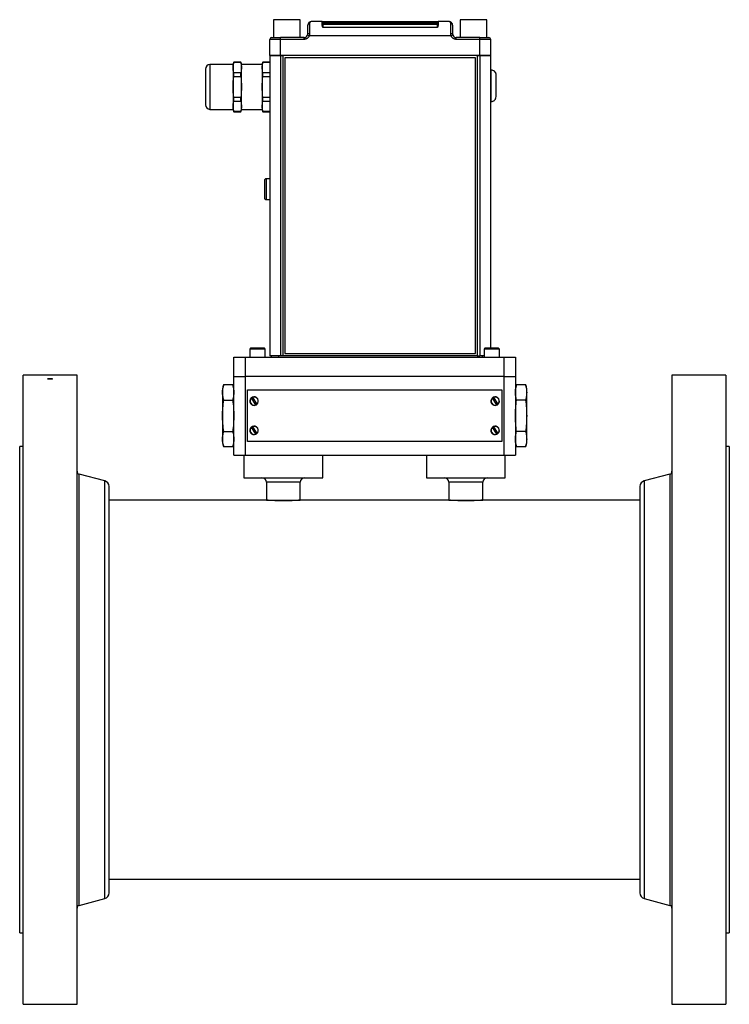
# Model space of a CAD drawing. Header units: inches. Extents: x 2.41 to 11.47, y 2.24 to 8.73.
# Tile 3 of 9: x 4.48 to 6.03, y 4.47 to 6.63. Entities that reach past the tile are written whole.
import ezdxf

# ---------------------------------------------------------------- set-up
doc = ezdxf.new("R2010")
doc.units = ezdxf.units.IN
doc.header["$MEASUREMENT"] = 0

msp = doc.modelspace()

# ---------------------------------------------------------------- linework, layer by layer
at = {"color": 7, "linetype": 'Continuous', "lineweight": 25}
for p, q in [((5.0363, 6.6265), (5.0363, 6.5874)), ((5.0949, 6.6265), (5.0363, 6.6265)), ((5.0949, 6.5874), (5.0949, 6.6265)), ((5.1152, 6.618), (5.1152, 6.5958)), ((5.1191, 6.6224), (5.1184, 6.6222)), ((5.1425, 6.6224), (5.1191, 6.6224)), ((5.1425, 6.6171), (5.1425, 6.6224)), ((5.1425, 6.6224), (5.1503, 6.6224)), ((5.1444, 6.6185), (5.1444, 6.6159)), ((5.1444, 6.6159), (5.1444, 6.6094)), ((5.3946, 6.6159), (5.1444, 6.6159)), ((5.3946, 6.6094), (5.1444, 6.6094)), ((5.1503, 6.6205), (5.1503, 6.6224)), ((5.1503, 6.6224), (5.3887, 6.6224)), ((5.1503, 6.6186), (5.1503, 6.6205)), ((5.3887, 6.6205), (5.1503, 6.6205)), ((5.1503, 6.6186), (5.3887, 6.6186)), ((5.3887, 6.6205), (5.3887, 6.6224)), ((5.3887, 6.6224), (5.3965, 6.6224)), ((5.3887, 6.6205), (5.3887, 6.6186)), ((5.3946, 6.6185), (5.3946, 6.6159)), ((5.3946, 6.6094), (5.3946, 6.6159)), ((5.3965, 6.6224), (5.3965, 6.6171)), ((5.4199, 6.6224), (5.3965, 6.6224)), ((5.4206, 6.6222), (5.4199, 6.6224)), ((5.4238, 6.5958), (5.4238, 6.618)), ((5.4441, 6.6265), (5.4441, 6.5874)), ((5.5027, 6.6265), (5.4441, 6.6265)), ((5.5027, 6.5874), (5.5027, 6.6265)), ((5.0516, 6.5835), (5.0516, 6.5874)), ((5.1034, 6.5874), (5.0516, 6.5874)), ((5.1034, 6.5835), (5.1034, 6.5874)), ((5.1144, 6.5912), (5.1108, 6.5925)), ((5.4246, 6.5912), (5.1144, 6.5912)), ((5.4282, 6.5925), (5.4246, 6.5912)), ((5.4356, 6.5835), (5.4356, 6.5874)), ((5.4874, 6.5874), (5.4356, 6.5874)), ((5.4874, 6.5835), (5.4874, 6.5874)), ((5.0516, 6.5835), (5.0281, 6.5835)), ((5.0281, 6.5483), (5.0281, 6.5835)), ((5.0516, 6.5483), (5.0516, 6.5835)), ((5.1034, 6.5835), (5.0516, 6.5835)), ((5.4874, 6.5835), (5.4356, 6.5835)), ((5.4874, 6.5483), (5.4874, 6.5835)), ((5.5109, 6.5835), (5.4874, 6.5835)), ((5.5109, 6.5483), (5.5109, 6.5835)), ((5.0516, 6.5483), (5.0281, 6.5483)), ((5.0281, 6.5483), (5.0281, 5.8921)), ((5.0281, 6.5483), (5.0516, 6.5483)), ((5.4874, 6.5483), (5.0516, 6.5483)), ((5.0516, 6.5483), (5.0516, 5.8921)), ((5.0516, 6.5483), (5.0574, 6.5483)), ((5.0574, 5.8921), (5.0574, 6.5483)), ((5.4776, 6.5433), (5.0614, 6.5433)), ((5.0614, 6.5433), (5.0614, 5.8971)), ((5.4776, 5.8971), (5.4776, 6.5433)), ((5.4816, 6.5483), (5.4816, 5.8921)), ((5.4816, 6.5483), (5.4874, 6.5483)), ((5.5109, 6.5483), (5.4874, 6.5483)), ((5.4874, 6.5483), (5.4874, 5.8921)), ((5.4874, 6.5483), (5.5109, 6.5483)), ((5.5109, 5.9086), (5.5109, 6.5483)), ((4.9481, 6.5285), (4.8976, 6.5285)), ((4.8976, 6.5285), (4.8976, 6.4306)), ((4.948, 6.5285), (4.948, 6.4306)), ((4.9495, 6.5337), (4.9481, 6.5285)), ((4.9649, 6.5337), (4.9495, 6.5337)), ((4.9495, 6.5336), (4.9495, 6.5337)), ((4.9495, 6.5336), (4.9649, 6.5336)), ((4.9663, 6.5285), (4.9649, 6.5337)), ((4.9649, 6.5336), (4.9649, 6.5337)), ((5.0117, 6.5285), (4.9663, 6.5285)), ((4.9664, 6.4306), (4.9664, 6.5285)), ((5.0131, 6.5337), (5.0117, 6.5285)), ((5.0117, 6.5285), (5.0117, 6.4306)), ((5.0281, 6.5337), (5.0131, 6.5337)), ((5.0131, 6.5336), (5.0131, 6.5337)), ((5.0131, 6.5336), (5.0281, 6.5336)), ((4.9495, 6.5027), (4.9495, 6.5104)), ((4.9649, 6.5104), (4.9495, 6.5104)), ((4.9495, 6.5027), (4.9649, 6.5027)), ((4.9649, 6.5027), (4.9649, 6.5104)), ((5.0131, 6.5027), (5.0131, 6.5104)), ((5.0281, 6.5104), (5.0131, 6.5104)), ((5.0131, 6.5027), (5.0281, 6.5027)), ((5.5121, 6.5164), (5.5109, 6.5164)), ((5.5121, 6.4477), (5.5121, 6.5164)), ((5.519, 6.5138), (5.519, 6.5139)), ((4.9495, 6.4487), (4.9495, 6.4564)), ((4.9649, 6.4564), (4.9495, 6.4564)), ((4.9649, 6.4487), (4.9649, 6.4564)), ((5.0131, 6.4487), (5.0131, 6.4564)), ((5.0281, 6.4564), (5.0131, 6.4564)), ((4.9495, 6.4487), (4.9649, 6.4487)), ((5.0131, 6.4487), (5.0281, 6.4487)), ((5.5109, 6.4477), (5.5121, 6.4477)), ((5.519, 6.4502), (5.519, 6.4503)), ((4.8976, 6.4306), (4.9481, 6.4306)), ((4.9481, 6.4306), (4.9495, 6.4254)), ((4.9495, 6.4254), (4.9495, 6.4256)), ((4.9649, 6.4256), (4.9495, 6.4256)), ((4.9495, 6.4254), (4.9649, 6.4254)), ((4.9649, 6.4254), (4.9663, 6.4306)), ((4.9649, 6.4254), (4.9649, 6.4256)), ((4.9663, 6.4306), (5.0117, 6.4306)), ((5.0117, 6.4306), (5.0131, 6.4254)), ((5.0131, 6.4254), (5.0131, 6.4256)), ((5.0281, 6.4256), (5.0131, 6.4256)), ((5.0131, 6.4254), (5.0281, 6.4254)), ((5.0204, 6.2787), (5.0204, 6.2334)), ((5.0225, 6.2787), (5.0204, 6.2787)), ((5.0281, 6.2789), (5.0225, 6.2789)), ((5.0225, 6.2789), (5.0225, 6.2787)), ((5.0204, 6.2334), (5.0225, 6.2334)), ((5.0225, 6.2334), (5.0225, 6.2332)), ((5.0225, 6.2332), (5.0281, 6.2332)), ((4.9863, 5.9086), (4.9845, 5.9068)), ((4.9845, 5.9068), (4.9845, 5.8889)), ((5.0183, 5.9068), (4.9845, 5.9068)), ((5.0165, 5.9086), (4.9863, 5.9086)), ((5.0183, 5.9068), (5.0165, 5.9086)), ((5.0183, 5.8889), (5.0183, 5.9068)), ((5.0614, 5.8971), (5.4776, 5.8971)), ((5.4981, 5.9086), (5.4963, 5.9068)), ((5.4963, 5.9068), (5.4963, 5.8889)), ((5.5301, 5.9068), (5.4963, 5.9068)), ((5.5283, 5.9086), (5.4981, 5.9086)), ((5.5301, 5.9068), (5.5283, 5.9086)), ((5.5301, 5.8889), (5.5301, 5.9068)), ((4.9497, 5.8471), (4.9497, 5.8889)), ((4.9497, 5.8889), (4.9743, 5.8889)), ((4.9743, 5.8889), (4.9743, 5.8471)), ((4.9743, 5.8889), (5.5403, 5.8889)), ((5.0516, 5.8921), (5.0281, 5.8921)), ((5.0314, 5.8921), (5.0314, 5.8889)), ((5.047, 5.8921), (5.047, 5.8889)), ((5.0574, 5.8921), (5.0516, 5.8921)), ((5.4816, 5.8921), (5.0574, 5.8921)), ((5.4816, 5.8921), (5.4874, 5.8921)), ((5.4963, 5.8921), (5.4874, 5.8921)), ((5.492, 5.8921), (5.492, 5.8889)), ((5.5403, 5.8471), (5.5403, 5.8889)), ((5.5403, 5.8889), (5.5649, 5.8889)), ((5.5649, 5.8889), (5.5649, 5.8471)), ((4.6072, 5.8499), (4.4897, 5.8499)), ((4.4897, 4.4749), (4.4897, 5.8499)), ((4.6072, 4.4749), (4.6072, 5.8499)), ((4.9497, 5.6749), (4.9497, 5.8471)), ((4.9497, 5.8471), (4.9743, 5.8471)), ((5.5403, 5.8471), (4.9743, 5.8471)), ((4.9743, 5.8471), (4.9743, 5.6749)), ((5.5403, 5.6749), (5.5403, 5.8471)), ((5.5403, 5.8471), (5.5649, 5.8471)), ((5.5649, 5.8471), (5.5649, 5.6749)), ((6.0244, 5.8499), (5.9069, 5.8499)), ((5.9069, 5.8499), (5.9069, 4.4749)), ((6.0244, 5.8499), (6.0244, 4.4749)), ((4.9276, 5.8292), (4.9251, 5.82)), ((4.9251, 5.82), (4.9251, 5.8121)), ((4.9251, 5.8121), (4.9251, 5.761)), ((4.9276, 5.8292), (4.9473, 5.8292)), ((4.9497, 5.82), (4.9473, 5.8292)), ((4.9793, 5.7044), (4.9793, 5.8176)), ((4.9793, 5.8176), (5.5354, 5.8176)), ((5.5354, 5.8176), (5.5354, 5.7044)), ((5.5673, 5.8292), (5.5649, 5.82)), ((5.5673, 5.8292), (5.587, 5.8292)), ((5.5895, 5.82), (5.587, 5.8292)), ((5.5895, 5.8121), (5.5895, 5.82)), ((5.5895, 5.761), (5.5895, 5.8121)), ((4.9276, 5.7951), (4.9473, 5.7951)), ((4.9978, 5.7849), (4.9882, 5.7997)), ((4.9902, 5.801), (4.9999, 5.7863)), ((5.5244, 5.7849), (5.5147, 5.7997)), ((5.5168, 5.801), (5.5264, 5.7863)), ((5.587, 5.7951), (5.5673, 5.7951)), ((4.9251, 5.761), (4.9251, 5.7098)), ((5.5895, 5.7098), (5.5895, 5.761)), ((4.9276, 5.7269), (4.9473, 5.7269)), ((4.9978, 5.7209), (4.9882, 5.7357)), ((4.9902, 5.737), (4.9999, 5.7223)), ((5.5244, 5.7209), (5.5147, 5.7357)), ((5.5168, 5.737), (5.5264, 5.7223)), ((5.587, 5.7269), (5.5673, 5.7269)), ((4.9251, 5.7098), (4.9251, 5.7019)), ((4.9251, 5.7019), (4.9276, 5.6928)), ((4.9473, 5.6928), (4.9497, 5.7019)), ((5.5354, 5.7044), (4.9793, 5.7044)), ((5.5649, 5.7019), (5.5673, 5.6928)), ((5.587, 5.6928), (5.5895, 5.7019)), ((5.5895, 5.7019), (5.5895, 5.7098)), ((4.4897, 5.6936), (4.482, 5.6936)), ((4.482, 4.6311), (4.482, 5.6936)), ((4.9473, 5.6928), (4.9276, 5.6928)), ((5.587, 5.6928), (5.5673, 5.6928)), ((6.0322, 5.6936), (6.0244, 5.6936)), ((6.0322, 5.6936), (6.0322, 4.6311)), ((4.9497, 5.6749), (4.9743, 5.6749)), ((4.9719, 5.6749), (4.9719, 5.6256)), ((4.9743, 5.6749), (5.5403, 5.6749)), ((5.1441, 5.6256), (5.1441, 5.6749)), ((5.3705, 5.6749), (5.3705, 5.6256)), ((5.5403, 5.6749), (5.5649, 5.6749)), ((5.5427, 5.6256), (5.5427, 5.6749)), ((4.6679, 5.6186), (4.6118, 5.6336)), ((4.6118, 4.6911), (4.6118, 5.6336)), ((4.6679, 4.7061), (4.6679, 5.6186)), ((4.9719, 5.6256), (5.1441, 5.6256)), ((5.0211, 5.6158), (5.0211, 5.5764)), ((5.058, 5.6158), (5.0211, 5.6158)), ((5.0949, 5.6158), (5.058, 5.6158)), ((5.0949, 5.5764), (5.0949, 5.6158)), ((5.3705, 5.6256), (5.5427, 5.6256)), ((5.4197, 5.6158), (5.4197, 5.5764)), ((5.4566, 5.6158), (5.4197, 5.6158)), ((5.4935, 5.6158), (5.4566, 5.6158)), ((5.4935, 5.5764), (5.4935, 5.6158)), ((5.9023, 5.6336), (5.8462, 5.6186)), ((5.8462, 5.6186), (5.8462, 4.7061)), ((5.9023, 5.6336), (5.9023, 4.6911)), ((4.6772, 4.7182), (4.6772, 5.6065)), ((5.8369, 5.6065), (5.8369, 4.7182)), ((5.0211, 5.5764), (4.6772, 5.5764)), ((5.0211, 5.5764), (5.0949, 5.5764)), ((5.4197, 5.5764), (5.0949, 5.5764)), ((5.4197, 5.5764), (5.4935, 5.5764)), ((5.8369, 5.5764), (5.4935, 5.5764)), ((4.6772, 4.7483), (5.8369, 4.7483)), ((4.6118, 4.6911), (4.6679, 4.7061)), ((5.8462, 4.7061), (5.9023, 4.6911)), ((4.482, 4.6311), (4.4897, 4.6311)), ((6.0244, 4.6311), (6.0322, 4.6311)), ((4.4897, 4.4749), (4.6072, 4.4749)), ((5.9069, 4.4749), (6.0244, 4.4749))]:
    msp.add_line(p, q, dxfattribs=at)
for centre, radius, start, end in [((5.1149, 6.6143), 0.00366, 85.9403, 175.2623), ((5.1444, 6.6204), 0.00187, 180.0044, 270.0044), ((5.1444, 6.6178), 0.00187, 180.0044, 270.0044), ((5.3946, 6.6204), 0.00187, 269.9956, 359.9956), ((5.3946, 6.6178), 0.00187, 269.9956, 359.9956), ((5.4241, 6.6143), 0.00366, 4.7377, 94.0597), ((5.032, 6.5835), 0.00391, 90, 180), ((5.1034, 6.5952), 0.00781, 270, 339.7164), ((5.1142, 6.5888), 0.00707, 82.2402, 114.6612), ((5.4248, 6.5888), 0.00707, 65.3388, 97.7598), ((5.4356, 6.5952), 0.00781, 200.2836, 270), ((5.507, 6.5835), 0.00391, 0, 90), ((4.8976, 6.5184), 0.0101, 90, 180), ((5.5121, 6.5058), 0.0106, 49.6798, 90), ((4.8976, 6.4407), 0.0101, 180, 270), ((5.5121, 6.4583), 0.0106, 270, 310.3202), ((4.994, 5.793), 0.00935, 130.7185, 295.5968), ((4.994, 5.793), 0.00888, 131.1189, 295.1963), ((4.994, 5.793), 0.00935, 115.5968, 130.7185), ((4.994, 5.793), 0.00935, 310.7185, 115.5968), ((4.994, 5.793), 0.00888, 311.1189, 115.1963), ((5.5206, 5.793), 0.00935, 130.7185, 295.5968), ((5.5206, 5.793), 0.00888, 131.1189, 295.1963), ((5.5206, 5.793), 0.00935, 115.5968, 130.7185), ((5.5206, 5.793), 0.00935, 310.7185, 115.5968), ((5.5206, 5.793), 0.00888, 311.1189, 115.1963), ((4.994, 5.793), 0.00935, 295.5968, 310.7185), ((5.5206, 5.793), 0.00935, 295.5968, 310.7185), ((4.994, 5.729), 0.00935, 130.7185, 295.5968), ((4.994, 5.729), 0.00888, 131.1189, 295.1963), ((4.994, 5.729), 0.00935, 115.5968, 130.7185), ((4.994, 5.729), 0.00935, 310.7185, 115.5968), ((4.994, 5.729), 0.00888, 311.1189, 115.1963), ((5.5206, 5.729), 0.00935, 130.7185, 295.5968), ((5.5206, 5.729), 0.00888, 131.1189, 295.1963), ((5.5206, 5.729), 0.00935, 115.5968, 130.7185), ((5.5206, 5.729), 0.00935, 310.7185, 115.5968), ((5.5206, 5.729), 0.00888, 311.1189, 115.1963), ((4.994, 5.729), 0.00935, 295.5968, 310.7185), ((5.5206, 5.729), 0.00935, 295.5968, 310.7185), ((4.6135, 5.6396), 0.00625, 180, 255), ((5.9007, 5.6396), 0.00625, 285, 0), ((4.6647, 5.6065), 0.0125, 0, 75), ((5.0112, 5.6158), 0.00984, 0, 90), ((5.1047, 5.6158), 0.00984, 90, 180), ((5.4099, 5.6158), 0.00984, 0, 90), ((5.5034, 5.6158), 0.00984, 90, 180), ((5.8494, 5.6065), 0.0125, 105, 180), ((4.6647, 4.7182), 0.0125, 285, 0), ((5.8494, 4.7182), 0.0125, 180, 255), ((4.6135, 4.6851), 0.00625, 105, 180), ((5.9007, 4.6851), 0.00625, 0, 75)]:
    msp.add_arc(centre, radius, start, end, dxfattribs=at)
for points, knots in [([(5.1177, 6.6222), (5.1172, 6.6221), (5.1158, 6.6219), (5.1137, 6.6205), (5.1117, 6.618), (5.1114, 6.6157), (5.1112, 6.6146)], [0, 0, 0, 0, 0.148227, 0.433013, 0.740294, 1, 1, 1, 1]), ([(5.1184, 6.6222), (5.1177, 6.622), (5.116, 6.6216), (5.1154, 6.6193), (5.1152, 6.618)], [0, 0, 0, 0, 0.431691, 1, 1, 1, 1]), ([(5.1444, 6.6094), (5.1443, 6.6097), (5.1441, 6.6102), (5.1439, 6.6109), (5.1436, 6.6117), (5.1434, 6.6126), (5.1431, 6.6136), (5.1428, 6.6146), (5.1426, 6.6156), (5.1425, 6.6164), (5.1425, 6.6169), (5.1425, 6.6171)], [0, 0, 0, 0, 0.1034379, 0.1866697, 0.2496958, 0.3819212, 0.499629, 0.6401361, 0.7702017, 0.8900576, 1, 1, 1, 1]), ([(5.1444, 6.6185), (5.1444, 6.6185), (5.1444, 6.6185), (5.1445, 6.6185), (5.1446, 6.6186), (5.1449, 6.6186), (5.1453, 6.6186), (5.1461, 6.6186), (5.147, 6.6186), (5.1479, 6.6186), (5.1489, 6.6186), (5.1496, 6.6186), (5.1501, 6.6186), (5.1503, 6.6186)], [0, 0, 0, 0, 0.052807, 0.110427, 0.172871, 0.240209, 0.391537, 0.500059, 0.608835, 0.759895, 0.848708, 0.928714, 1, 1, 1, 1]), ([(5.3887, 6.6186), (5.3888, 6.6186), (5.3892, 6.6186), (5.3897, 6.6186), (5.3903, 6.6186), (5.3911, 6.6186), (5.392, 6.6186), (5.3929, 6.6186), (5.3936, 6.6186), (5.3942, 6.6186), (5.3945, 6.6186), (5.3946, 6.6185), (5.3946, 6.6185), (5.3946, 6.6185)], [0, 0, 0, 0, 0.052656, 0.110223, 0.172707, 0.240175, 0.391226, 0.500011, 0.608524, 0.759862, 0.848521, 0.928535, 1, 1, 1, 1]), ([(5.3965, 6.6171), (5.3965, 6.617), (5.3965, 6.6166), (5.3964, 6.6161), (5.3963, 6.6156), (5.3962, 6.6149), (5.3961, 6.6143), (5.3959, 6.6135), (5.3956, 6.6126), (5.3953, 6.6116), (5.395, 6.6105), (5.3948, 6.6098), (5.3946, 6.6094)], [0, 0, 0, 0, 0.072212, 0.148782, 0.229807, 0.315373, 0.405551, 0.500401, 0.618084, 0.750325, 0.85242, 1, 1, 1, 1]), ([(5.4238, 6.618), (5.4235, 6.6193), (5.423, 6.6216), (5.4213, 6.622), (5.4206, 6.6222)], [0, 0, 0, 0, 0.5683085, 1, 1, 1, 1]), ([(5.4277, 6.6146), (5.4276, 6.6157), (5.4273, 6.618), (5.4253, 6.6205), (5.4232, 6.6219), (5.4218, 6.6221), (5.4213, 6.6222)], [0, 0, 0, 0, 0.259711, 0.566987, 0.851773, 1, 1, 1, 1]), ([(5.1144, 6.5912), (5.1143, 6.591), (5.1142, 6.5905), (5.1139, 6.5899), (5.1135, 6.5893), (5.1132, 6.5887), (5.1125, 6.5878), (5.1116, 6.5867), (5.1102, 6.5856), (5.1086, 6.5847), (5.1071, 6.5841), (5.1057, 6.5837), (5.1046, 6.5836), (5.1038, 6.5835), (5.1034, 6.5835)], [0, 0, 0, 0, 0.048984, 0.097724, 0.14639, 0.195159, 0.244202, 0.372023, 0.500031, 0.627852, 0.755859, 0.837333, 0.918445, 1, 1, 1, 1]), ([(5.1152, 6.5958), (5.1151, 6.5956), (5.1151, 6.595), (5.1151, 6.5942), (5.115, 6.5935), (5.1148, 6.5927), (5.1147, 6.5919), (5.1145, 6.5914), (5.1144, 6.5912)], [0, 0, 0, 0, 0.1689349, 0.3363599, 0.5027216, 0.6684752, 0.8340808, 1, 1, 1, 1]), ([(5.4246, 6.5912), (5.4245, 6.5914), (5.4243, 6.5919), (5.4242, 6.5927), (5.424, 6.5935), (5.4239, 6.5942), (5.4239, 6.595), (5.4238, 6.5956), (5.4238, 6.5958)], [0, 0, 0, 0, 0.1659192, 0.3315248, 0.4972784, 0.6636401, 0.8310651, 1, 1, 1, 1]), ([(5.4356, 6.5835), (5.4353, 6.5835), (5.4349, 6.5835), (5.4342, 6.5836), (5.4335, 6.5837), (5.4328, 6.5838), (5.4318, 6.5841), (5.4304, 6.5847), (5.4288, 6.5856), (5.4274, 6.5867), (5.4263, 6.5879), (5.4256, 6.5891), (5.425, 6.5901), (5.4247, 6.5908), (5.4246, 6.5912)], [0, 0, 0, 0, 0.048984, 0.097724, 0.14639, 0.195159, 0.244202, 0.372023, 0.500031, 0.627852, 0.755859, 0.837333, 0.918445, 1, 1, 1, 1]), ([(4.8875, 6.5184), (4.8875, 6.5184), (4.8875, 6.5143), (4.8875, 6.4998), (4.8875, 6.4899), (4.8875, 6.4692), (4.8875, 6.4594), (4.8875, 6.4448), (4.8875, 6.4407), (4.8875, 6.4407)], [0, 0, 0, 0, 0.25, 0.25, 0.5, 0.5, 0.75, 0.75, 1, 1, 1, 1]), ([(5.5227, 6.5057), (5.5227, 6.5065), (5.5227, 6.5073), (5.5223, 6.5088), (5.5221, 6.5095), (5.5211, 6.5116), (5.5202, 6.5128), (5.519, 6.5138)], [0, 0, 0, 0, 0.25, 0.25, 0.5, 0.5, 1, 1, 1, 1]), ([(5.5227, 6.4584), (5.5227, 6.4588), (5.5227, 6.4615), (5.5227, 6.4703), (5.5227, 6.4761), (5.5227, 6.488), (5.5227, 6.4938), (5.5227, 6.5026), (5.5227, 6.5053), (5.5227, 6.5057)], [0, 0, 0, 0, 0.25, 0.25, 0.5, 0.5, 0.75, 0.75, 1, 1, 1, 1]), ([(5.519, 6.4503), (5.5196, 6.4508), (5.5201, 6.4513), (5.521, 6.4525), (5.5214, 6.4532), (5.5224, 6.4553), (5.5227, 6.4568), (5.5227, 6.4584)], [0, 0, 0, 0, 0.25, 0.25, 0.5, 0.5, 1, 1, 1, 1]), ([(5.0204, 6.2787), (5.0199, 6.2787), (5.0194, 6.2786), (5.0185, 6.2782), (5.0181, 6.2779), (5.0171, 6.2769), (5.0167, 6.2759), (5.0167, 6.2749)], [0, 0, 0, 0, 0.25, 0.25, 0.5, 0.5, 1, 1, 1, 1]), ([(5.0167, 6.2749), (5.0167, 6.2742), (5.0167, 6.2719), (5.0167, 6.265), (5.0167, 6.2606), (5.0167, 6.2515), (5.0167, 6.2471), (5.0167, 6.2402), (5.0167, 6.2379), (5.0167, 6.2372)], [0, 0, 0, 0, 0.25, 0.25, 0.5, 0.5, 0.75, 0.75, 1, 1, 1, 1]), ([(5.0167, 6.2372), (5.0167, 6.2367), (5.0168, 6.2362), (5.0172, 6.2353), (5.0174, 6.2349), (5.0185, 6.2338), (5.0194, 6.2334), (5.0204, 6.2334)], [0, 0, 0, 0, 0.25, 0.25, 0.5, 0.5, 1, 1, 1, 1]), ([(4.5485, 5.8409), (4.5492, 5.8409), (4.5499, 5.8409), (4.5512, 5.841), (4.5518, 5.841), (4.5528, 5.8412), (4.5532, 5.8413), (4.5537, 5.8415), (4.5539, 5.8416), (4.5539, 5.8418), (4.5537, 5.8419), (4.5532, 5.8421), (4.5528, 5.8422), (4.5518, 5.8424), (4.5512, 5.8424), (4.5499, 5.8425), (4.5492, 5.8425), (4.5478, 5.8425), (4.547, 5.8425), (4.5457, 5.8424), (4.5451, 5.8424), (4.5441, 5.8422), (4.5437, 5.8421), (4.5432, 5.8419), (4.543, 5.8418), (4.543, 5.8416), (4.5432, 5.8415), (4.5437, 5.8413), (4.5441, 5.8412), (4.5456, 5.841), (4.547, 5.8409), (4.5485, 5.8409)], [0, 0, 0, 0, 0.0625, 0.0625, 0.125, 0.125, 0.1875, 0.1875, 0.25, 0.25, 0.3125, 0.3125, 0.375, 0.375, 0.4375, 0.4375, 0.5, 0.5, 0.5625, 0.5625, 0.625, 0.625, 0.6875, 0.6875, 0.75, 0.75, 0.8125, 0.8125, 0.875, 0.875, 1, 1, 1, 1]), ([(4.9251, 5.8121), (4.9251, 5.815), (4.9253, 5.8178), (4.9262, 5.8235), (4.9268, 5.8263), (4.9276, 5.8292)], [0, 0, 0, 0, 0.5, 0.5, 1, 1, 1, 1]), ([(4.9276, 5.7951), (4.9268, 5.7979), (4.9262, 5.8007), (4.9253, 5.8064), (4.9251, 5.8093), (4.9251, 5.8121)], [0, 0, 0, 0, 0.5, 0.5, 1, 1, 1, 1]), ([(4.9473, 5.8292), (4.948, 5.8263), (4.9487, 5.8235), (4.9495, 5.8178), (4.9497, 5.815), (4.9497, 5.8121)], [0, 0, 0, 0, 0.5, 0.5, 1, 1, 1, 1]), ([(4.9497, 5.8121), (4.9497, 5.8093), (4.9495, 5.8064), (4.9487, 5.8007), (4.948, 5.7979), (4.9473, 5.7951)], [0, 0, 0, 0, 0.5, 0.5, 1, 1, 1, 1]), ([(5.5649, 5.8121), (5.5649, 5.815), (5.5651, 5.8178), (5.566, 5.8235), (5.5666, 5.8263), (5.5673, 5.8292)], [0, 0, 0, 0, 0.5, 0.5, 1, 1, 1, 1]), ([(5.5673, 5.7951), (5.5666, 5.7979), (5.566, 5.8007), (5.5651, 5.8064), (5.5649, 5.8093), (5.5649, 5.8121)], [0, 0, 0, 0, 0.5, 0.5, 1, 1, 1, 1]), ([(5.587, 5.8292), (5.5878, 5.8263), (5.5884, 5.8235), (5.5893, 5.8178), (5.5895, 5.815), (5.5895, 5.8121)], [0, 0, 0, 0, 0.5, 0.5, 1, 1, 1, 1]), ([(5.5895, 5.8121), (5.5895, 5.8093), (5.5893, 5.8064), (5.5884, 5.8007), (5.5878, 5.7979), (5.587, 5.7951)], [0, 0, 0, 0, 0.5, 0.5, 1, 1, 1, 1]), ([(4.9251, 5.761), (4.9251, 5.7667), (4.9253, 5.7724), (4.9262, 5.7837), (4.9268, 5.7894), (4.9276, 5.7951)], [0, 0, 0, 0, 0.5, 0.5, 1, 1, 1, 1]), ([(4.9473, 5.7951), (4.948, 5.7894), (4.9487, 5.7837), (4.9495, 5.7724), (4.9497, 5.7667), (4.9497, 5.761)], [0, 0, 0, 0, 0.5, 0.5, 1, 1, 1, 1]), ([(5.5649, 5.761), (5.5649, 5.7667), (5.5651, 5.7724), (5.566, 5.7837), (5.5666, 5.7894), (5.5673, 5.7951)], [0, 0, 0, 0, 0.5, 0.5, 1, 1, 1, 1]), ([(5.587, 5.7951), (5.5878, 5.7894), (5.5884, 5.7837), (5.5893, 5.7724), (5.5895, 5.7667), (5.5895, 5.761)], [0, 0, 0, 0, 0.5, 0.5, 1, 1, 1, 1]), ([(4.9276, 5.7269), (4.9268, 5.7325), (4.9262, 5.7382), (4.9253, 5.7496), (4.9251, 5.7553), (4.9251, 5.761)], [0, 0, 0, 0, 0.5, 0.5, 1, 1, 1, 1]), ([(4.9497, 5.761), (4.9497, 5.7553), (4.9495, 5.7496), (4.9487, 5.7382), (4.948, 5.7325), (4.9473, 5.7269)], [0, 0, 0, 0, 0.5, 0.5, 1, 1, 1, 1]), ([(5.5673, 5.7269), (5.5666, 5.7325), (5.566, 5.7382), (5.5651, 5.7496), (5.5649, 5.7553), (5.5649, 5.761)], [0, 0, 0, 0, 0.5, 0.5, 1, 1, 1, 1]), ([(5.5895, 5.761), (5.5895, 5.7553), (5.5893, 5.7496), (5.5884, 5.7382), (5.5878, 5.7325), (5.587, 5.7269)], [0, 0, 0, 0, 0.5, 0.5, 1, 1, 1, 1]), ([(4.9251, 5.7098), (4.9251, 5.7127), (4.9253, 5.7155), (4.9262, 5.7212), (4.9268, 5.7241), (4.9276, 5.7269)], [0, 0, 0, 0, 0.5, 0.5, 1, 1, 1, 1]), ([(4.9473, 5.7269), (4.948, 5.7241), (4.9487, 5.7212), (4.9495, 5.7155), (4.9497, 5.7127), (4.9497, 5.7098)], [0, 0, 0, 0, 0.5, 0.5, 1, 1, 1, 1]), ([(5.5649, 5.7098), (5.5649, 5.7127), (5.5651, 5.7155), (5.566, 5.7212), (5.5666, 5.7241), (5.5673, 5.7269)], [0, 0, 0, 0, 0.5, 0.5, 1, 1, 1, 1]), ([(5.587, 5.7269), (5.5878, 5.7241), (5.5884, 5.7212), (5.5893, 5.7155), (5.5895, 5.7127), (5.5895, 5.7098)], [0, 0, 0, 0, 0.5, 0.5, 1, 1, 1, 1]), ([(4.9276, 5.6928), (4.9268, 5.6956), (4.9262, 5.6984), (4.9253, 5.7041), (4.9251, 5.707), (4.9251, 5.7098)], [0, 0, 0, 0, 0.5, 0.5, 1, 1, 1, 1]), ([(4.9497, 5.7098), (4.9497, 5.707), (4.9495, 5.7041), (4.9487, 5.6984), (4.948, 5.6956), (4.9473, 5.6928)], [0, 0, 0, 0, 0.5, 0.5, 1, 1, 1, 1]), ([(5.5673, 5.6928), (5.5666, 5.6956), (5.566, 5.6984), (5.5651, 5.7041), (5.5649, 5.707), (5.5649, 5.7098)], [0, 0, 0, 0, 0.5, 0.5, 1, 1, 1, 1]), ([(5.5895, 5.7098), (5.5895, 5.707), (5.5893, 5.7041), (5.5884, 5.6984), (5.5878, 5.6956), (5.587, 5.6928)], [0, 0, 0, 0, 0.5, 0.5, 1, 1, 1, 1]), ([(5.0927, 5.5764), (5.0923, 5.5764), (5.0915, 5.5763), (5.0856, 5.5759), (5.0768, 5.5754), (5.0658, 5.575), (5.054, 5.5749), (5.0426, 5.5752), (5.0329, 5.5757), (5.0263, 5.5762), (5.0231, 5.5764), (5.0236, 5.5764), (5.0237, 5.5764)], [0, 0, 0, 0, 0.107115, 0.214221, 0.321561, 0.429058, 0.536299, 0.643271, 0.75038, 0.857819, 0.965266, 1, 1, 1, 1]), ([(5.4913, 5.5764), (5.4909, 5.5764), (5.4902, 5.5763), (5.4842, 5.5759), (5.4754, 5.5754), (5.4644, 5.575), (5.4526, 5.5749), (5.4412, 5.5752), (5.4315, 5.5757), (5.4249, 5.5762), (5.4217, 5.5764), (5.4222, 5.5764), (5.4223, 5.5764)], [0, 0, 0, 0, 0.107115, 0.214221, 0.321561, 0.429058, 0.536299, 0.643271, 0.75038, 0.857819, 0.965266, 1, 1, 1, 1])]:
    msp.add_open_spline(points, degree=3, knots=knots, dxfattribs=at)
for points in [[(5.1112, 6.5952), (5.1112, 6.6033), (5.1112, 6.6104), (5.1112, 6.6146)], [(5.1425, 6.6204), (5.1425, 6.6205), (5.1461, 6.6205), (5.1503, 6.6205)], [(5.3887, 6.6205), (5.3929, 6.6205), (5.3965, 6.6205), (5.3965, 6.6204)], [(5.4277, 6.6146), (5.4277, 6.6104), (5.4277, 6.6033), (5.4277, 6.5952)], [(5.032, 6.5874), (5.032, 6.5874), (5.0408, 6.5874), (5.0516, 6.5874)], [(5.1108, 6.5925), (5.1111, 6.5934), (5.1112, 6.5943), (5.1112, 6.5952)], [(5.4277, 6.5952), (5.4277, 6.5943), (5.4279, 6.5934), (5.4282, 6.5925)], [(5.4874, 6.5874), (5.4982, 6.5874), (5.507, 6.5874), (5.507, 6.5874)], [(4.9495, 6.5104), (4.9486, 6.5143), (4.9476, 6.522), (4.9486, 6.5297), (4.9495, 6.5336)], [(4.9649, 6.5336), (4.9658, 6.5297), (4.9668, 6.522), (4.9658, 6.5143), (4.9649, 6.5104)], [(5.0131, 6.5104), (5.0122, 6.5143), (5.0112, 6.522), (5.0122, 6.5297), (5.0131, 6.5336)], [(4.9495, 6.4564), (4.9486, 6.4641), (4.9476, 6.4796), (4.9486, 6.495), (4.9495, 6.5027)], [(4.9649, 6.5027), (4.9658, 6.495), (4.9668, 6.4796), (4.9658, 6.4641), (4.9649, 6.4564)], [(5.0131, 6.4564), (5.0122, 6.4641), (5.0112, 6.4796), (5.0122, 6.495), (5.0131, 6.5027)], [(4.9495, 6.4256), (4.9486, 6.4294), (4.9476, 6.4371), (4.9486, 6.4449), (4.9495, 6.4487)], [(4.9649, 6.4487), (4.9658, 6.4449), (4.9668, 6.4371), (4.9658, 6.4294), (4.9649, 6.4256)], [(5.0131, 6.4256), (5.0122, 6.4294), (5.0112, 6.4371), (5.0122, 6.4449), (5.0131, 6.4487)], [(4.9882, 5.7997), (4.9881, 5.7998), (4.988, 5.7999), (4.9879, 5.8)], [(4.99, 5.8014), (4.9901, 5.8013), (4.9901, 5.8011), (4.9902, 5.801)], [(5.5147, 5.7997), (5.5147, 5.7998), (5.5146, 5.7999), (5.5145, 5.8)], [(5.5166, 5.8014), (5.5166, 5.8013), (5.5167, 5.8011), (5.5168, 5.801)], [(4.9981, 5.7845), (4.998, 5.7847), (4.9979, 5.7848), (4.9978, 5.7849)], [(4.9999, 5.7863), (4.9999, 5.7861), (5, 5.786), (5.0001, 5.7859)], [(5.5246, 5.7845), (5.5245, 5.7847), (5.5245, 5.7848), (5.5244, 5.7849)], [(5.5264, 5.7863), (5.5265, 5.7861), (5.5266, 5.786), (5.5267, 5.7859)], [(4.9882, 5.7357), (4.9881, 5.7358), (4.988, 5.7359), (4.9879, 5.7361)], [(4.99, 5.7374), (4.9901, 5.7373), (4.9901, 5.7372), (4.9902, 5.737)], [(5.5147, 5.7357), (5.5147, 5.7358), (5.5146, 5.7359), (5.5145, 5.7361)], [(5.5166, 5.7374), (5.5166, 5.7373), (5.5167, 5.7372), (5.5168, 5.737)], [(4.9981, 5.7206), (4.998, 5.7207), (4.9979, 5.7208), (4.9978, 5.7209)], [(4.9999, 5.7223), (4.9999, 5.7222), (5, 5.722), (5.0001, 5.7219)], [(5.5246, 5.7206), (5.5245, 5.7207), (5.5245, 5.7208), (5.5244, 5.7209)], [(5.5264, 5.7223), (5.5265, 5.7222), (5.5266, 5.722), (5.5267, 5.7219)]]:
    msp.add_open_spline(points, degree=3, dxfattribs=at)

doc.saveas('drawing.dxf')
